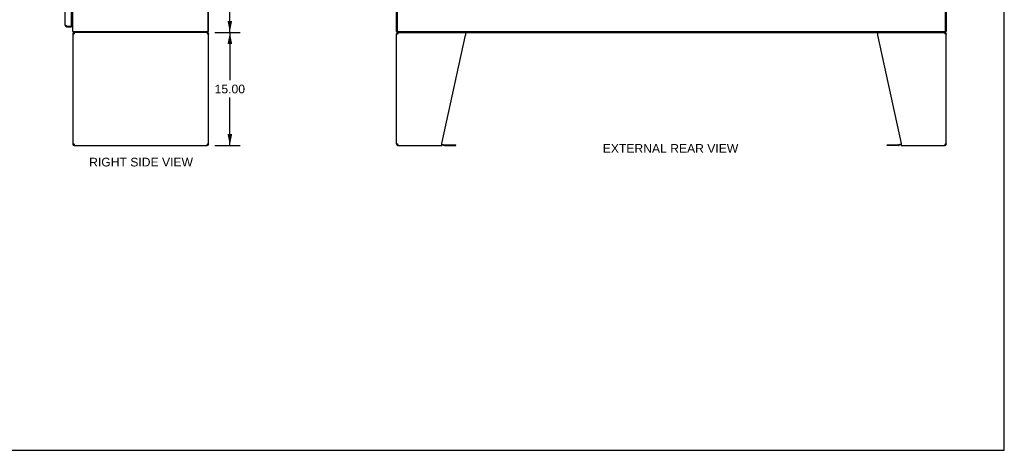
# Model space of a CAD drawing. Header units: inches. Extents: x 0 to 262, y 0 to 169.
# Tile 35 of 40: x 131 to 262, y 0 to 57. Entities that reach past the tile are written whole.
import ezdxf

# ---------------------------------------------------------------- set-up
doc = ezdxf.new("R2010")
doc.units = ezdxf.units.IN
doc.header["$LTSCALE"] = 14.384615
doc.header["$MEASUREMENT"] = 0
doc.layers.get('0').update_dxf_attribs({"linetype": 'CONTINUOUS'})
doc.layers.add('DIMENSIONS', color=7, linetype='CONTINUOUS')
doc.styles.get("Standard").update_dxf_attribs({"font": 'arial.ttf'})
doc.dimstyles.new('DIMSTYLE_1', dxfattribs={"dimtxt": 1.153846, "dimasz": 1.538462, "dimexe": 0.09, "dimexo": 0.07, "dimgap": 0.0375, "dimtad": 0, "dimtih": 1, "dimtoh": 1, "dimzin": 4, "dimdsep": 46, "dimtxsty": 'Standard', "dimblk": '_FILLED', "dimblk1": '_FILLED', "dimblk2": '_FILLED', "dimcen": 0.09, "dimazin": 1, "dimtfac": 1, "dimtdec": 3, "dimtofl": 0, "dimtmove": 0, "dimatfit": 3, "dimldrblk": '_FILLED', "dimfxl": 1, "dimtolj": 1, "dimtzin": 4, "dimarcsym": 0})

# ---------------------------------------------------------------- blocks, each defined once
blk = doc.blocks.new('_FILLED')
at = {"color": 0, "linetype": 'ByBlock'}
blk.add_solid([(0, 0), (-1, 0.2), (-1, -0.2)], dxfattribs=at)
blk = doc.blocks.new('*D12')
at = {"layer": 'DIMENSIONS', "color": 2, "linetype": 'Continuous'}
for p, q in [((156.81, 127.42), (160.06, 127.42)), ((158.68, 127.42), (158.68, 92.57)), ((158.68, 55.42), (158.68, 90.27)), ((156.81, 55.42), (160.06, 55.42))]:
    blk.add_line(p, q, dxfattribs=at)
at = {"layer": 'DIMENSIONS', "color": 2, "linetype": 'Continuous', "xscale": 1.5384615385, "yscale": 1.5384615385, "zscale": 1.5384615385}
for p, rotation in [((158.68, 127.42), 90), ((158.68, 55.42), 270)]:
    blk.add_blockref('_FILLED', p, dxfattribs=dict(at, rotation=rotation))
at = {"layer": 'DIMENSIONS', "color": 2, "linetype": 'Continuous', "insert": (158.68, 92), "char_height": 1.154, "width": 4.032, "attachment_point": 2, "line_spacing_factor": 0.9}
blk.add_mtext('72.00', dxfattribs=at)
blk = doc.blocks.new('*D18')
at = {"layer": 'DIMENSIONS', "color": 2, "linetype": 'Continuous'}
for p, q in [((156.68, 55.42), (160.06, 55.42)), ((158.68, 55.42), (158.68, 49.07)), ((158.68, 40.42), (158.68, 46.77)), ((156.68, 40.42), (160.06, 40.42))]:
    blk.add_line(p, q, dxfattribs=at)
at = {"layer": 'DIMENSIONS', "color": 2, "linetype": 'Continuous', "xscale": 1.5384615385, "yscale": 1.5384615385, "zscale": 1.5384615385}
for p, rotation in [((158.68, 55.42), 90), ((158.68, 40.42), 270)]:
    blk.add_blockref('_FILLED', p, dxfattribs=dict(at, rotation=rotation))
at = {"layer": 'DIMENSIONS', "color": 2, "linetype": 'Continuous', "insert": (158.68, 48.5), "char_height": 1.154, "width": 4.032, "attachment_point": 2, "line_spacing_factor": 0.9}
blk.add_mtext('15.00', dxfattribs=at)

msp = doc.modelspace()

# ---------------------------------------------------------------- linework, layer by layer
at = {"color": 7, "linetype": 'Continuous'}
for p, q in [((261.538, 0), (261.538, 169.231)), ((137.033, 56.171), (137.033, 56.275)), ((137.621, 56.275), (137.641, 56.275)), ((137.702, 56.817), (137.641, 56.817)), ((137.641, 56.275), (137.641, 56.171)), ((137.845, 55.254), (137.949, 55.254)), ((137.895, 55.518), (137.905, 55.525)), ((137.922, 55.421), (137.922, 55.525)), ((155.793, 55.421), (137.922, 55.421)), ((138.011, 55.421), (138.011, 55.317)), ((138.03, 55.317), (138.011, 55.317)), ((155.678, 55.317), (155.66, 55.317)), ((155.678, 55.421), (155.678, 55.317)), ((155.741, 55.254), (155.845, 55.254)), ((155.793, 55.525), (155.845, 55.525)), ((155.793, 55.421), (155.793, 55.525)), ((180.885, 55.525), (180.833, 55.525)), ((180.833, 55.254), (180.937, 55.254)), ((180.885, 55.421), (180.885, 55.525)), ((180.885, 55.421), (253.781, 55.421)), ((180.937, 55.539), (180.937, 55.525)), ((180.999, 55.421), (180.999, 55.317)), ((181.018, 55.317), (180.999, 55.317)), ((253.666, 55.317), (253.648, 55.317)), ((253.666, 55.421), (253.666, 55.317)), ((253.729, 55.525), (253.729, 55.555)), ((253.729, 55.254), (253.833, 55.254)), ((253.781, 55.525), (253.833, 55.525)), ((253.781, 55.421), (253.781, 55.525)), ((137.949, 40.587), (137.845, 40.587)), ((137.97, 40.541), (137.97, 40.614)), ((155.72, 40.541), (155.72, 40.614)), ((155.845, 40.587), (155.741, 40.587)), ((180.937, 40.587), (180.833, 40.587)), ((180.959, 40.539), (180.959, 40.613)), ((253.706, 40.539), (253.706, 40.613)), ((253.833, 40.587), (253.729, 40.587)), ((138.011, 40.525), (138.03, 40.525)), ((138.011, 40.421), (138.011, 40.525)), ((155.66, 40.525), (155.678, 40.525)), ((155.678, 40.421), (155.678, 40.525)), ((180.999, 40.525), (181.018, 40.525)), ((180.999, 40.421), (180.999, 40.525)), ((186.833, 40.52), (187.172, 40.429)), ((187.215, 40.423), (188.701, 40.423)), ((188.701, 40.423), (188.701, 40.527)), ((245.964, 40.423), (245.964, 40.527)), ((247.45, 40.423), (245.964, 40.423)), ((247.833, 40.52), (247.494, 40.429)), ((253.648, 40.525), (253.666, 40.525)), ((253.666, 40.421), (253.666, 40.525)), ((0, 0), (261.538, 0))]:
    msp.add_line(p, q, dxfattribs=at)
at = {"color": 3, "linetype": 'Continuous'}
for p, q in [((137.845, 55.525), (137.845, 127.317)), ((155.793, 55.585), (155.793, 127.257)), ((155.845, 55.525), (155.845, 127.317)), ((180.833, 55.525), (180.833, 127.317)), ((180.937, 55.555), (180.937, 127.287)), ((253.729, 55.555), (253.729, 127.287)), ((253.833, 127.317), (253.833, 55.525)), ((136.787, 56.417), (136.787, 126.424)), ((137.641, 56.295), (137.641, 126.547)), ((136.954, 56.305), (136.942, 56.309)), ((136.965, 56.3), (136.954, 56.305)), ((136.978, 56.295), (136.965, 56.3)), ((136.99, 56.291), (136.978, 56.295)), ((137.008, 56.284), (136.99, 56.291)), ((137.033, 56.275), (137.008, 56.284)), ((137.033, 56.275), (137.621, 56.275)), ((137.641, 56.869), (137.845, 56.869)), ((137.033, 56.171), (137.641, 56.171)), ((137.845, 55.525), (155.733, 55.525)), ((137.845, 55.254), (137.845, 40.587)), ((137.91, 55.186), (137.894, 55.172)), ((137.928, 55.199), (137.91, 55.186)), ((137.99, 55.24), (137.968, 55.227)), ((138.011, 55.254), (137.99, 55.24)), ((138.011, 55.254), (138.019, 55.28)), ((138.019, 55.28), (138.027, 55.306)), ((155.671, 55.28), (155.678, 55.254)), ((155.7, 55.24), (155.678, 55.254)), ((155.721, 55.227), (155.7, 55.24)), ((155.742, 55.213), (155.721, 55.227)), ((155.762, 55.199), (155.742, 55.213)), ((155.746, 55.525), (155.793, 55.525)), ((155.78, 55.186), (155.762, 55.199)), ((155.796, 55.172), (155.78, 55.186)), ((155.845, 40.587), (155.845, 55.254)), ((180.833, 40.587), (180.833, 55.254)), ((180.898, 55.186), (180.882, 55.172)), ((180.885, 55.525), (253.781, 55.525)), ((180.916, 55.199), (180.898, 55.186)), ((180.978, 55.24), (180.956, 55.227)), ((180.999, 55.254), (180.978, 55.24)), ((180.999, 55.254), (181.007, 55.28)), ((181.007, 55.28), (181.015, 55.306)), ((186.833, 40.67), (189.956, 55.08)), ((189.956, 55.421), (189.956, 55.08)), ((244.71, 55.421), (244.71, 55.08)), ((244.71, 55.08), (247.833, 40.67)), ((253.659, 55.28), (253.666, 55.254)), ((253.688, 55.24), (253.666, 55.254)), ((253.709, 55.227), (253.688, 55.24)), ((253.73, 55.213), (253.709, 55.227)), ((253.75, 55.199), (253.73, 55.213)), ((253.768, 55.186), (253.75, 55.199)), ((253.784, 55.172), (253.768, 55.186)), ((253.833, 40.587), (253.833, 55.254)), ((137.894, 40.67), (137.91, 40.656)), ((137.91, 40.656), (137.928, 40.642)), ((137.928, 40.642), (137.948, 40.628)), ((137.948, 40.628), (137.968, 40.615)), ((137.968, 40.615), (137.99, 40.601)), ((137.99, 40.601), (138.011, 40.587)), ((138.019, 40.561), (138.011, 40.587)), ((155.671, 40.561), (155.663, 40.536)), ((155.678, 40.587), (155.671, 40.561)), ((155.678, 40.587), (155.7, 40.601)), ((155.7, 40.601), (155.721, 40.615)), ((155.762, 40.642), (155.78, 40.656)), ((155.78, 40.656), (155.796, 40.67)), ((180.882, 40.67), (180.898, 40.656)), ((180.898, 40.656), (180.916, 40.642)), ((180.916, 40.642), (180.936, 40.628)), ((180.936, 40.628), (180.956, 40.615)), ((180.956, 40.615), (180.978, 40.601)), ((180.978, 40.601), (180.999, 40.587)), ((181.007, 40.561), (180.999, 40.587)), ((186.833, 40.421), (186.833, 40.67)), ((186.85, 40.623), (187.199, 40.53)), ((247.816, 40.623), (247.467, 40.53)), ((247.833, 40.67), (247.833, 40.421)), ((253.659, 40.561), (253.651, 40.536)), ((253.666, 40.587), (253.659, 40.561)), ((253.666, 40.587), (253.688, 40.601)), ((253.688, 40.601), (253.709, 40.615)), ((253.75, 40.642), (253.768, 40.656)), ((253.768, 40.656), (253.784, 40.67)), ((138.011, 40.421), (155.678, 40.421)), ((180.999, 40.421), (186.833, 40.421)), ((187.215, 40.527), (188.701, 40.527)), ((245.964, 40.527), (247.45, 40.527)), ((247.833, 40.421), (253.666, 40.421))]:
    msp.add_line(p, q, dxfattribs=at)
for points in [[(136.942, 56.309), (136.93, 56.314), (136.925, 56.316), (136.919, 56.318), (136.914, 56.321), (136.908, 56.323), (136.903, 56.325), (136.898, 56.328), (136.892, 56.33), (136.887, 56.332), (136.882, 56.334), (136.878, 56.337), (136.873, 56.339), (136.868, 56.341), (136.863, 56.344), (136.859, 56.346), (136.855, 56.348), (136.85, 56.351), (136.846, 56.353), (136.842, 56.355), (136.838, 56.357), (136.835, 56.36), (136.831, 56.362), (136.827, 56.364), (136.824, 56.367), (136.821, 56.369), (136.818, 56.371), (136.815, 56.374), (136.812, 56.376), (136.809, 56.378), (136.807, 56.38), (136.804, 56.383), (136.802, 56.385), (136.8, 56.387), (136.798, 56.39), (136.796, 56.392), (136.795, 56.394), (136.793, 56.397), (136.792, 56.399), (136.791, 56.401), (136.79, 56.403), (136.789, 56.406), (136.788, 56.408), (136.788, 56.41), (136.787, 56.413), (136.787, 56.415), (136.787, 56.417)], [(137.894, 55.172), (137.879, 55.186), (137.867, 55.199), (137.857, 55.213), (137.85, 55.227), (137.846, 55.24), (137.845, 55.254)], [(137.968, 55.227), (137.948, 55.213), (137.928, 55.199)], [(138.027, 55.306), (138.034, 55.33), (138.042, 55.352), (138.049, 55.372)], [(138.049, 55.372), (138.057, 55.389), (138.065, 55.403)], [(138.065, 55.403), (138.072, 55.413), (138.08, 55.419)], [(155.602, 55.421), (155.61, 55.419), (155.617, 55.413), (155.625, 55.403)], [(155.625, 55.403), (155.633, 55.389), (155.64, 55.372)], [(155.64, 55.372), (155.648, 55.352), (155.655, 55.33)], [(155.655, 55.33), (155.663, 55.306), (155.671, 55.28)], [(155.845, 55.254), (155.843, 55.24), (155.839, 55.227), (155.832, 55.213), (155.823, 55.199), (155.81, 55.186), (155.796, 55.172)], [(180.882, 55.172), (180.867, 55.186), (180.855, 55.199), (180.845, 55.213), (180.838, 55.227), (180.834, 55.24), (180.833, 55.254)], [(180.956, 55.227), (180.936, 55.213), (180.916, 55.199)], [(181.015, 55.306), (181.022, 55.33), (181.03, 55.352), (181.037, 55.372)], [(181.037, 55.372), (181.045, 55.389), (181.053, 55.403)], [(181.053, 55.403), (181.06, 55.413), (181.068, 55.419), (181.075, 55.421)], [(253.59, 55.421), (253.598, 55.419), (253.605, 55.413), (253.613, 55.403)], [(253.613, 55.403), (253.621, 55.389), (253.628, 55.372)], [(253.628, 55.372), (253.636, 55.352), (253.643, 55.33)], [(253.643, 55.33), (253.651, 55.306), (253.659, 55.28)], [(253.833, 55.254), (253.831, 55.24), (253.827, 55.227), (253.82, 55.213), (253.81, 55.199), (253.798, 55.186), (253.784, 55.172)], [(137.845, 40.587), (137.846, 40.601), (137.85, 40.615), (137.857, 40.628), (137.867, 40.642), (137.879, 40.656), (137.894, 40.67)], [(138.034, 40.512), (138.027, 40.536), (138.019, 40.561)], [(155.721, 40.615), (155.742, 40.628), (155.762, 40.642)], [(155.796, 40.67), (155.81, 40.656), (155.823, 40.642), (155.832, 40.628), (155.839, 40.615), (155.843, 40.601), (155.845, 40.587)], [(180.833, 40.587), (180.834, 40.601), (180.838, 40.615), (180.845, 40.628), (180.855, 40.642), (180.867, 40.656), (180.882, 40.67)], [(181.022, 40.512), (181.015, 40.536), (181.007, 40.561)], [(253.709, 40.615), (253.73, 40.628), (253.75, 40.642)], [(253.784, 40.67), (253.798, 40.656), (253.81, 40.642), (253.82, 40.628), (253.827, 40.615), (253.831, 40.601), (253.833, 40.587)], [(138.049, 40.469), (138.042, 40.489), (138.034, 40.512)], [(138.065, 40.439), (138.057, 40.453), (138.049, 40.469)], [(138.087, 40.421), (138.08, 40.423), (138.072, 40.429), (138.065, 40.439)], [(155.625, 40.439), (155.617, 40.429), (155.61, 40.423), (155.602, 40.421)], [(155.64, 40.469), (155.633, 40.453), (155.625, 40.439)], [(155.663, 40.536), (155.655, 40.512), (155.648, 40.489), (155.64, 40.469)], [(181.037, 40.469), (181.03, 40.489), (181.022, 40.512)], [(181.053, 40.439), (181.045, 40.453), (181.037, 40.469)], [(181.075, 40.421), (181.068, 40.423), (181.06, 40.429), (181.053, 40.439)], [(253.613, 40.439), (253.605, 40.429), (253.598, 40.423), (253.59, 40.421)], [(253.628, 40.469), (253.621, 40.453), (253.613, 40.439)], [(253.651, 40.536), (253.643, 40.512), (253.636, 40.489), (253.628, 40.469)]]:
    msp.add_lwpolyline(points, dxfattribs=at)
at = {"color": 7, "linetype": 'Continuous'}
for points in [[(137.816, 56.76), (137.816, 56.761), (137.816, 56.761), (137.816, 56.762), (137.816, 56.763), (137.817, 56.764), (137.818, 56.765), (137.82, 56.766), (137.821, 56.768), (137.823, 56.769)], [(137.823, 56.769), (137.827, 56.772), (137.829, 56.773), (137.831, 56.775), (137.833, 56.777), (137.835, 56.779)], [(137.835, 56.779), (137.837, 56.78), (137.838, 56.782), (137.84, 56.784), (137.841, 56.786), (137.843, 56.788)], [(137.895, 55.518), (137.897, 55.515), (137.899, 55.512), (137.901, 55.508), (137.902, 55.504), (137.904, 55.499), (137.905, 55.494), (137.906, 55.489), (137.907, 55.483), (137.907, 55.478), (137.908, 55.472), (137.909, 55.467)], [(137.909, 55.467), (137.91, 55.456), (137.91, 55.451), (137.91, 55.446), (137.911, 55.441), (137.912, 55.438), (137.912, 55.434), (137.913, 55.431), (137.914, 55.428), (137.915, 55.425), (137.916, 55.424), (137.918, 55.422), (137.919, 55.421), (137.92, 55.421), (137.922, 55.421)], [(137.953, 55.217), (137.951, 55.227), (137.949, 55.24), (137.949, 55.254)], [(155.741, 55.254), (155.74, 55.24), (155.739, 55.227)], [(180.941, 55.217), (180.939, 55.227), (180.937, 55.24), (180.937, 55.254)], [(253.729, 55.254), (253.728, 55.24), (253.727, 55.227)], [(137.949, 40.587), (137.949, 40.601), (137.951, 40.615)], [(155.737, 40.625), (155.739, 40.615), (155.74, 40.601), (155.741, 40.587)], [(180.937, 40.587), (180.937, 40.601), (180.939, 40.615)], [(253.725, 40.625), (253.727, 40.615), (253.728, 40.601), (253.729, 40.587)]]:
    msp.add_lwpolyline(points, dxfattribs=at)
at = {"color": 3, "linetype": 'Continuous'}
for centre, radius, start, end in [((137.033, 56.417), 0.246, 180, 270), ((137.621, 56.295), 0.02, 270, 360), ((138.011, 55.254), 0.167, 90, 180), ((155.678, 55.254), 0.167, 0, 81), ((155.733, 55.585), 0.06, 270, 360), ((180.999, 55.254), 0.167, 90, 180), ((180.967, 55.555), 0.03, 180, 270), ((253.666, 55.254), 0.167, 0, 81), ((253.699, 55.555), 0.03, 270, 360), ((138.011, 40.587), 0.167, 180, 270), ((155.678, 40.587), 0.167, 270, 360), ((180.999, 40.587), 0.167, 180, 270), ((186.807, 40.462), 0.167, 75, 81.03902), ((247.859, 40.462), 0.167, 98.96098, 105), ((253.666, 40.587), 0.167, 270, 360), ((187.215, 40.59), 0.0625, 255, 270), ((247.45, 40.59), 0.0625, 270, 285)]:
    msp.add_arc(centre, radius, start, end, dxfattribs=at)
at = {"color": 7, "linetype": 'Continuous'}
for centre, radius, start, end in [((137.033, 56.417), 0.142, 228.63431, 270), ((136.951, 56.561), 0.26, 270, 272.6209), ((137.702, 56.674), 0.142, 0, 90), ((138.091, 55.667), 0.246, 215.33048, 217.39407), ((138.011, 55.254), 0.0625, 90, 180), ((155.678, 55.254), 0.0625, 0, 90), ((180.999, 55.254), 0.0625, 90, 180), ((253.666, 55.254), 0.0625, 0, 90), ((138.011, 40.587), 0.0625, 180, 270), ((155.678, 40.587), 0.0625, 270, 360), ((180.999, 40.587), 0.0625, 180, 270), ((253.666, 40.587), 0.0625, 270, 360), ((187.215, 40.59), 0.167, 255, 270), ((247.45, 40.59), 0.167, 270, 285)]:
    msp.add_arc(centre, radius, start, end, dxfattribs=at)

# ---------------------------------------------------------------- texts
at = {"layer": 'DIMENSIONS', "color": 2, "linetype": 'Continuous', "char_height": 1.15385, "attachment_point": 2, "line_spacing_factor": 0.9}
for s, insert, width in [('EXTERNAL REAR VIEW', (217.207, 40.616), 17.96397), ('RIGHT SIDE VIEW', (146.89, 38.8), 13.76037)]:
    msp.add_mtext(s, dxfattribs=dict(at, insert=insert, width=width))

# ---------------------------------------------------------------- dimensions: what is measured, and where the dimension line sits
at = {"layer": 'DIMENSIONS', "color": 2, "linetype": 'Continuous'}
for p1, p2, angle, picture, middle in [((156.737, 127.421), (156.737, 55.421), 270, '*D12', (158.677, 91.414)), ((156.609, 40.421), (156.609, 55.421), 90, '*D18', (158.727, 47.914))]:
    dim = msp.add_linear_dim(base=(158.678, 55.421), p1=p1, p2=p2, angle=angle, dimstyle='DIMSTYLE_1', dxfattribs=at)
    dim.commit()
    dim.dimension.update_dxf_attribs({"geometry": picture, "text_midpoint": middle, "dimtype": 160})

doc.saveas('drawing.dxf')
